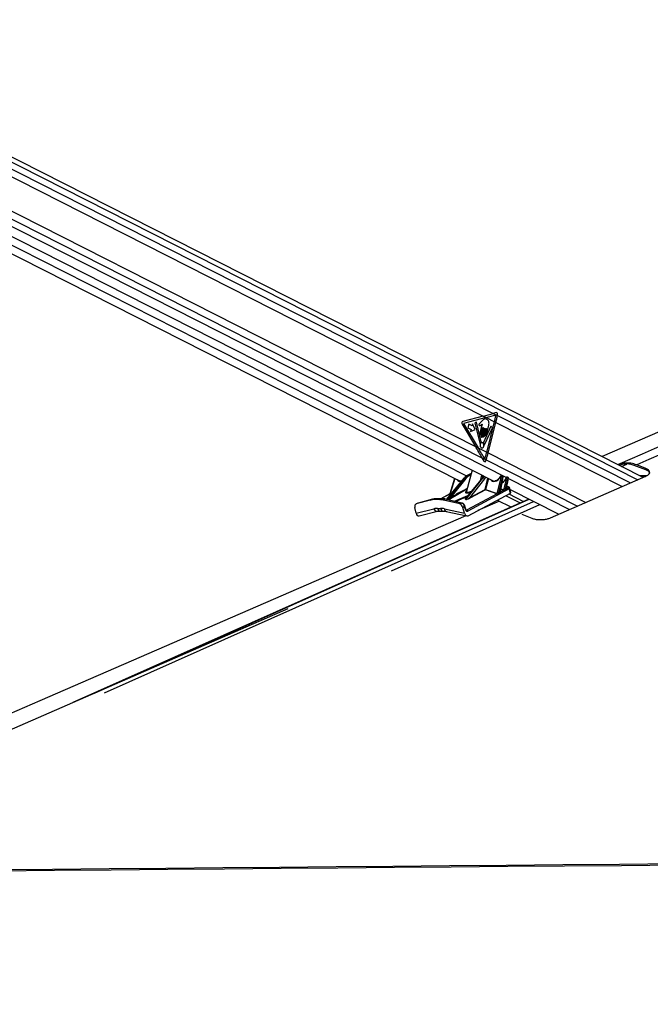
# Model space of a CAD drawing. Header units: millimetres. Extents: x 36407 to 443956, y 20230 to 409263.
# Tile 16 of 79: x 107867 to 131687, y 146526 to 183741. Entities that reach past the tile are written whole.
import ezdxf

# ---------------------------------------------------------------- set-up
doc = ezdxf.new("R2010")
doc.units = ezdxf.units.MM
doc.header["$LTSCALE"] = 50
doc.layers.add('COMPONENT_GEOMETRY', color=7, linetype='Continuous')
doc.styles.add('SLDTEXTSTYLE0', font='TXT', dxfattribs={"width": 0.75})
doc.dimstyles.new('SLDDIMSTYLE0', dxfattribs={"dimtxt": 2500, "dimasz": 165.1, "dimexe": 0, "dimexo": 0.0625, "dimgap": 625, "dimtad": 0, "dimtih": 1, "dimtoh": 1, "dimdec": 0, "dimrnd": 1e-09, "dimzin": 12, "dimdsep": 46, "dimtxsty": 'SLDTEXTSTYLE0', "dimsah": 1, "dimcen": 0.09, "dimadec": 0, "dimazin": 3, "dimtfac": 1, "dimtdec": 0, "dimtofl": 0, "dimtmove": 0, "dimatfit": 3, "dimfxl": 1, "dimfrac": 2, "dimtolj": 1, "dimtzin": 12, "dimarcsym": 0})

# ---------------------------------------------------------------- blocks, each defined once
blk = doc.blocks.new('_D_7')
at = {"layer": 'COMPONENT_GEOMETRY', "color": 7}
for p, q in [((239590, 151446), (252465, 151446)), ((252307, 151446), (252307, 95608)), ((247305, 95100), (246543, 95100)), ((246543, 95100), (246543, 91131)), ((257308, 95100), (258070, 95100)), ((258070, 95100), (258070, 91131)), ((246543, 91131), (247305, 91131)), ((258070, 91131), (257308, 91131)), ((252307, 31552), (252307, 87391)), ((112045, 31552), (252465, 31552))]:
    blk.add_line(p, q, dxfattribs=at)
for points in [[(252307, 151446), (252281, 151281), (252332, 151281)], [(252307, 31552), (252332, 31717), (252281, 31717)]]:
    blk.add_solid(points, dxfattribs=at)
at = {"layer": 'COMPONENT_GEOMETRY', "color": 7, "char_height": 2500, "attachment_point": 1, "style": 'SLDTEXTSTYLE0'}
for s, insert in [('7\'10.4"', (247305, 94354)), ('2398', (248612, 90613))]:
    blk.add_mtext(s, dxfattribs=dict(at, insert=insert))

msp = doc.modelspace()

# ---------------------------------------------------------------- linework, layer by layer
at = {"color": 7, "linetype": 'Continuous', "lineweight": 25}
for p, q in [((131417.06, 166439.4), (97339.58, 183740.9)), ((96325.1, 181248.53), (125777.06, 166295.46)), ((102979.32, 180130.67), (125377.08, 168759.09)), ((98962.31, 179264.74), (124481.16, 166308.55)), ((102822.68, 178913.28), (125081.73, 167612.13)), ((125377.08, 168759.09), (124601.44, 168557.19)), ((125484.52, 168704.54), (124636.15, 168483.71)), ((125377.08, 168759.09), (125484.52, 168704.54)), ((125484.52, 168704.54), (125800.18, 168544.28)), ((125869.14, 168890.06), (125756.2, 168859.57)), ((125756.2, 168859.57), (125913.96, 168779.47)), ((125913.96, 168779.47), (125920.04, 168809.63)), ((124576.36, 168458.05), (125081.73, 167612.13)), ((124636.15, 168483.71), (125189.56, 167557.38)), ((124832.87, 168456.15), (124797.25, 168315.82)), ((124797.25, 168315.82), (124919.08, 168253.97)), ((124954.7, 168394.29), (124832.87, 168456.15)), ((124919.08, 168253.97), (124899.38, 168176.35)), ((124899.38, 168176.35), (125077.35, 168252.82)), ((124974.41, 168471.91), (124954.7, 168394.29)), ((125077.35, 168252.82), (124974.41, 168471.91)), ((125121.35, 168527.53), (125058.63, 168496.66)), ((125058.63, 168496.66), (125247.4, 167729.61)), ((125297.72, 167779.99), (125121.35, 168527.53)), ((125330.5, 168449.73), (125246.36, 168117.86)), ((125334.49, 168576.57), (125265.83, 168500.32)), ((125370.37, 168321.39), (125292.55, 168014.85)), ((125303.32, 168088.95), (125363.25, 168325.01)), ((125349.5, 167985.93), (125427.32, 168292.48)), ((125434.44, 168288.86), (125368.13, 168027.62)), ((125663.84, 168371.76), (125388.09, 167761.2)), ((125417.96, 168002.32), (125489.39, 168283.7)), ((125430.14, 167674.51), (125721.52, 168319.67)), ((125496.51, 168280.08), (125444.25, 168074.22)), ((125494.16, 168048.88), (125587.45, 168416.42)), ((125508.54, 167395.43), (125800.18, 168544.28)), ((125562.55, 167368.01), (125854.19, 168516.85)), ((125721.52, 168319.67), (125663.84, 168371.76)), ((125800.18, 168544.28), (125854.19, 168516.85)), ((125081.73, 167612.13), (125189.56, 167557.38)), ((125189.56, 167557.38), (125508.54, 167395.43)), ((125329.06, 167186.6), (125403.34, 167055.13)), ((125329.06, 167186.6), (125488.99, 167105.4)), ((125479.33, 167073.85), (125488.99, 167105.4)), ((125508.54, 167395.43), (125562.55, 167368.01)), ((130534.98, 166896.16), (130525.12, 166892.25)), ((131518.29, 166724.39), (131083.57, 166895.82)), ((131517.93, 166778.28), (131175.03, 166913.54)), ((131518.29, 166724.39), (131517.93, 166778.28)), ((124648.14, 166412.2), (123986.03, 165612.78)), ((124663.42, 166418), (123996.09, 165612.28)), ((124064.02, 165635.58), (124684.69, 166418)), ((124296.13, 166402.5), (124116.19, 165819.51)), ((124713.7, 166400.21), (124153.15, 165693.58)), ((124684.69, 166418), (124663.42, 166418)), ((125346.09, 166418), (124697.45, 165635.58)), ((125338.46, 166415.11), (124704.16, 165649.99)), ((124727.59, 165612.28), (125367.37, 166418)), ((124956.19, 166712.23), (124740.55, 165922.54)), ((124922.01, 166587.06), (124768.22, 166510.1)), ((124778.82, 166512.52), (124798.13, 166512.52)), ((125425.34, 166382.46), (124853.86, 165662.76)), ((125289.2, 166355.68), (125328.53, 166523.18)), ((125367.37, 166418), (125346.09, 166418)), ((125384.65, 166458.74), (125356.71, 166508.88)), ((125900.52, 165828.35), (126066.39, 166477.51)), ((126100.68, 166469.07), (125935.08, 165820.94)), ((126009.48, 165865.81), (126127.64, 166455.38)), ((126022.97, 165894.31), (126134.27, 166449.65)), ((126060.72, 166488.72), (126045.17, 166488.72)), ((126077.14, 166504.46), (126061.58, 166504.46)), ((126117.53, 166487.73), (126091.11, 166501.14)), ((126127.64, 166455.38), (126100.68, 166469.07)), ((126150.18, 165968.3), (126266.25, 166422.56)), ((126300.54, 166414.11), (126187.4, 165971.32)), ((126246.12, 166005.72), (126325.43, 166401.48)), ((126260.58, 166433.77), (126253.58, 166433.77)), ((126258.78, 166030.05), (126332.07, 166395.74)), ((126277, 166449.51), (126269.99, 166449.51)), ((126315.33, 166433.82), (126290.97, 166446.19)), ((126325.43, 166401.48), (126300.54, 166414.11)), ((127915.07, 164911.62), (131519.87, 166484.26)), ((131542.9, 166498.5), (131300.68, 166498.5)), ((126356.59, 166006.36), (124799.66, 165165.33)), ((124853.86, 165662.76), (125447.24, 165983.3)), ((125464.14, 165979.21), (125899.5, 165828.73)), ((126270.66, 166025.94), (126315.57, 166050.21)), ((126327.95, 166079.29), (126271.18, 166091.9)), ((126400.79, 165850.96), (126356.59, 166006.36)), ((126425.08, 165882.52), (126382.09, 166033.66)), ((126397.18, 165980.62), (128231.13, 165049.5)), ((127098.51, 165624.55), (109879.3, 157932.8)), ((123453.67, 165617.31), (122912.17, 165470.47)), ((123458.77, 165619.26), (122917.27, 165472.41)), ((123387, 165583.99), (123453.67, 165617.31)), ((123453.67, 165617.31), (123458.77, 165619.26)), ((123581.82, 165633.97), (123515.15, 165600.64)), ((123801.88, 165633.97), (123581.82, 165633.97)), ((123813.67, 165636.82), (123593.6, 165636.82)), ((123735.22, 165600.64), (123801.88, 165633.97)), ((124117.76, 165819.59), (123779.43, 165636.82)), ((123938.35, 165617.31), (123871.68, 165583.99)), ((124553.25, 165470.47), (123938.35, 165617.31)), ((124569.83, 165472.78), (123954.93, 165619.64)), ((124062.85, 165633.5), (123994.92, 165610.21)), ((123996.09, 165612.28), (124064.02, 165635.58)), ((124153.15, 165693.58), (124348.6, 165799.23)), ((124361.94, 165788.26), (124166.49, 165682.62)), ((124723.35, 165610.21), (124693.22, 165633.5)), ((124697.45, 165635.58), (124727.59, 165612.28)), ((124758.63, 165209.17), (125892.86, 165821.86)), ((124811.67, 164992.55), (126400.79, 165850.96)), ((125457.5, 165972.34), (124864.12, 165651.8)), ((125892.86, 165821.86), (125457.5, 165972.34)), ((126031.55, 165896.79), (126148.86, 165960.15)), ((126342.17, 165819.3), (126900.22, 165535.97)), ((122839.66, 165086.09), (122792.57, 165304.73)), ((122899.66, 165465.7), (122833.07, 165432.4)), ((122839.66, 165086.09), (123513.37, 165254.43)), ((123387, 165583.99), (122845.58, 165437.16)), ((122912.17, 165470.47), (122845.58, 165437.16)), ((122917.27, 165472.41), (122902.69, 165465.95)), ((122912.17, 165470.47), (122917.27, 165472.41)), ((123735.22, 165600.64), (123515.15, 165600.64)), ((123653.24, 165271.24), (123761.77, 165271.24)), ((124486.5, 165437.16), (123871.68, 165583.99)), ((123910.04, 165254.43), (124667.89, 165086.09)), ((124486.5, 165437.16), (124553.25, 165470.47)), ((124672.42, 165338.02), (124605.7, 165304.73)), ((124667.89, 165086.09), (124605.7, 165304.73)), ((124703.8, 165227.69), (124672.42, 165338.02)), ((124717.16, 165239.22), (124685.77, 165349.55)), ((125990.1, 165542.45), (125170.06, 165186.15)), ((125907.39, 165584.44), (126422.85, 165322.74)), ((122954.17, 164985.09), (123649.73, 165158.89)), ((123753.24, 165171.23), (123861.77, 165171.23)), ((123977.52, 165157.99), (124757.33, 164984.77)), ((126830.69, 165049.88), (127208.03, 164899.51))]:
    msp.add_line(p, q, dxfattribs=at)
at = {"color": 8, "linetype": 'Continuous', "lineweight": 25}
for p, q in [((97350.25, 183545.94), (131216.26, 166351.8)), ((97350.25, 183281.57), (125756.2, 168859.57)), ((96814.26, 181386.7), (126249.42, 166442.16)), ((97018.5, 181560.17), (125329.06, 167186.6)), ((99059.1, 179543.62), (124750.43, 166499.86)), ((125913.96, 168779.47), (130936.2, 166229.63)), ((125854.19, 168516.85), (130625.85, 166094.23)), ((125488.99, 167105.4), (128934.21, 165356.23)), ((125562.55, 167368.01), (129251.97, 165494.86)), ((130595.7, 166856.42), (130801.35, 166944.39)), ((124302.08, 166399.48), (124125.8, 165828.35)), ((124921.1, 166583.73), (124778.82, 166512.52)), ((124798.13, 166512.52), (124918.02, 166572.45)), ((124907.22, 166532.9), (124821.42, 166490.01)), ((125370.82, 166445.39), (125328.21, 166521.84)), ((125447.24, 165983.3), (125556.01, 166407.69)), ((125571.89, 166399.63), (125464.14, 165979.21)), ((126332.29, 166400.08), (128640.59, 165228.14)), ((124760.12, 165994.22), (124075.2, 165590.91)), ((126143.54, 165961.43), (126043.37, 165996.05)), ((126045.08, 166004.62), (126150.18, 165968.3)), ((126258.98, 166031.06), (126264.54, 166029.25)), ((126310.82, 166076.48), (126269.91, 166085.56)), ((110686.24, 158283.95), (127108.26, 165619.6)), ((124123.47, 165821.86), (123780.91, 165636.82)), ((124040.76, 165599.13), (124361.94, 165788.26)), ((124170.46, 165835.45), (124123.47, 165821.86)), ((124127.04, 165828.73), (124176.81, 165843.13)), ((124289.07, 165539.83), (124794.94, 165759.49)), ((124749.22, 165704.34), (124341.52, 165527.31)), ((126023.98, 165899.36), (126029.55, 165897.54)), ((126220.41, 165753.53), (126766.53, 165476.26)), ((111071.86, 158295.53), (127276.62, 165534.12)), ((121913.95, 162910.63), (127515.52, 165412.83)), ((124728.72, 165215.82), (124758.63, 165209.17))]:
    msp.add_line(p, q, dxfattribs=at)
at = {"color": 7, "linetype": 'Continuous', "lineweight": 25, "flags": 128}
for points in [[(152280.7, 176965.79), (145690.78, 174102.45), (129866.37, 167226.7)], [(125800.18, 168544.28), (125808.32, 168576.75), (125816.24, 168609.22), (125823.96, 168641.69), (125831.46, 168674.14), (125838.75, 168706.6), (125845.83, 168739.04), (125852.69, 168771.45), (125859.34, 168803.86)], [(125854.19, 168516.85), (125862.42, 168549.71), (125870.44, 168582.56), (125878.24, 168615.4), (125885.82, 168648.25), (125893.18, 168681.07), (125900.33, 168713.89), (125907.26, 168746.69), (125913.96, 168779.47)], [(125363.25, 168325.01), (125364.01, 168326.8), (125365.19, 168328.04), (125366.62, 168328.54), (125368.08, 168328.23), (125369.35, 168327.16), (125370.23, 168325.48), (125370.58, 168323.46), (125370.37, 168321.39)], [(125427.32, 168292.48), (125428.08, 168294.27), (125429.27, 168295.5), (125430.7, 168296.01), (125432.16, 168295.7), (125433.42, 168294.63), (125434.3, 168292.95), (125434.66, 168290.93), (125434.44, 168288.86)], [(125489.39, 168283.7), (125490.15, 168285.49), (125491.34, 168286.73), (125492.77, 168287.23), (125494.23, 168286.92), (125495.49, 168285.85), (125496.37, 168284.17), (125496.73, 168282.14), (125496.51, 168280.08)], [(125246.36, 168117.86), (125244.62, 168101.35), (125247.47, 168085.15), (125254.5, 168071.73), (125264.62, 168063.13), (125276.29, 168060.66), (125287.75, 168064.7), (125297.24, 168074.63), (125303.32, 168088.95)], [(125292.55, 168014.85), (125290.8, 167998.33), (125293.66, 167982.13), (125300.68, 167968.72), (125310.8, 167960.12), (125322.48, 167957.65), (125333.93, 167961.69), (125343.42, 167971.62), (125349.5, 167985.93)], [(125368.13, 168027.62), (125366.6, 168013.18), (125369.1, 167999), (125375.24, 167987.26), (125384.1, 167979.73), (125394.32, 167977.57), (125404.34, 167981.11), (125412.64, 167989.8), (125417.96, 168002.32)], [(125444.25, 168074.22), (125442.72, 168059.75), (125445.23, 168045.56), (125451.38, 168033.8), (125460.25, 168026.26), (125470.48, 168024.1), (125480.52, 168027.64), (125488.83, 168036.34), (125494.16, 168048.88)], [(125247.4, 167729.61), (125248.29, 167727.14), (125249.63, 167725.11), (125251.3, 167723.66), (125253.18, 167722.9), (125255.14, 167722.9), (125257.04, 167723.65), (125258.71, 167725.09), (125260.05, 167727.12)], [(125306.94, 167560.27), (125334.79, 167554.38), (125362.11, 167564.02), (125384.74, 167587.71), (125399.24, 167621.84), (125403.41, 167661.23), (125396.59, 167699.86), (125379.84, 167731.88), (125355.71, 167752.39), (125327.86, 167758.27), (125300.53, 167748.63), (125277.9, 167724.95), (125263.4, 167690.81), (125259.24, 167651.43), (125266.05, 167612.79), (125282.8, 167580.78), (125306.94, 167560.27)], [(125417.04, 167678.17), (125417.73, 167675.31), (125418.98, 167672.86), (125420.69, 167671.05), (125422.71, 167670.02), (125424.84, 167669.88), (125426.92, 167670.65), (125428.73, 167672.24), (125430.14, 167674.51)], [(125435.46, 167134.38), (125445.33, 167166.97), (125454.99, 167199.57), (125464.44, 167232.19), (125473.68, 167264.83), (125482.71, 167297.47), (125491.53, 167330.12), (125500.14, 167362.78), (125508.54, 167395.43)], [(125488.99, 167105.4), (125498.93, 167138.18), (125508.66, 167170.98), (125518.17, 167203.8), (125527.47, 167236.62), (125536.56, 167269.46), (125545.44, 167302.31), (125554.1, 167335.16), (125562.55, 167368.01)], [(123581.82, 165633.97), (123588.55, 165636.31), (123593.6, 165636.82)], [(123938.35, 165617.31), (123921, 165621.21), (123903.72, 165624.59), (123886.5, 165627.45), (123869.37, 165629.79), (123852.34, 165631.62), (123835.41, 165632.92), (123818.58, 165633.7), (123801.88, 165633.97)], [(123871.68, 165583.99), (123854.33, 165587.88), (123837.05, 165591.26), (123819.83, 165594.13), (123802.7, 165596.47), (123785.67, 165598.29), (123768.74, 165599.6), (123751.91, 165600.38), (123735.22, 165600.64)], [(124723.77, 164992.23), (108631.6, 158000.14), (97033.32, 152960.65)], [(117997.24, 161469.17), (102000.96, 154490.47), (97034.22, 152323.66)], [(96815.35, 151534.85), (98401.72, 151548.4), (100543.34, 151566.71), (102684.97, 151585.02), (104826.6, 151603.35), (106968.22, 151621.68), (109109.85, 151640.02), (111251.48, 151658.37), (113393.1, 151676.73), (115534.73, 151695.11), (117676.36, 151713.49), (119817.98, 151731.89), (121959.61, 151750.3), (124101.23, 151768.72), (126242.86, 151787.15), (128384.49, 151805.6), (130526.11, 151824.06), (132667.74, 151842.53)], [(96891.42, 151489.52), (98468.53, 151503), (100610.16, 151521.31), (102751.79, 151539.63), (104893.41, 151557.96), (107035.04, 151576.3), (109176.67, 151594.65), (111318.29, 151613.01), (113459.92, 151631.37), (115601.55, 151649.75), (117743.17, 151668.14), (119884.8, 151686.54), (122026.42, 151704.96), (124168.05, 151723.38), (126309.68, 151741.82), (128451.3, 151760.27), (130592.93, 151778.73), (132734.55, 151797.21)]]:
    msp.add_lwpolyline(points, dxfattribs=at)
at = {"color": 8, "linetype": 'Continuous', "lineweight": 25, "flags": 128}
for points in [[(124768.22, 166510.1), (124772.33, 166511.66), (124778.82, 166512.52)], [(126134.27, 166449.65), (126134.29, 166449.76), (126133.96, 166451.02), (126132.71, 166452.41), (126130.57, 166453.88), (126127.64, 166455.38)], [(126235.34, 166424.11), (126235.76, 166424.52), (126237.08, 166424.73), (126239.22, 166424.56), (126242.1, 166424.01)], [(126332.07, 166395.74), (126332.09, 166395.85), (126331.76, 166397.11), (126330.51, 166398.5), (126328.37, 166399.98), (126325.43, 166401.48)], [(126264.54, 166029.25), (126261.88, 166028.56), (126260.28, 166028.59)], [(123801.88, 165633.97), (123808.61, 165636.31), (123813.68, 165636.82)], [(124672.42, 165338.02), (124678.26, 165341.23), (124682.55, 165344.23), (124685.11, 165346.92), (124685.84, 165349.18), (124685.77, 165349.55)], [(124703.8, 165227.69), (124709.65, 165230.9), (124713.93, 165233.91), (124716.49, 165236.59), (124717.23, 165238.85), (124717.16, 165239.22)]]:
    msp.add_lwpolyline(points, dxfattribs=at)
at = {"color": 7, "linetype": 'Continuous', "lineweight": 25}
for centre, radius, start, end in [((124633.67, 168496.29), 68.9, 117.885235, 213.715389), ((125353.8, 167683.02), 103.6, 125.257121, 154.808661), ((125286.27, 167776.69), 11.91, 310.379042, 16.07114), ((125400.12, 167755.79), 13.18, 155.794653, 215.29578), ((125275.69, 167662.75), 142.19, 6.229167, 36.927405), ((124681.01, 166379.45), 38.73, 32.426614, 84.551963), ((124793.39, 166484.31), 28.61, 11.502326, 80.448384), ((125345.16, 166408.96), 9.09, 84.09397, 137.409028), ((125359.94, 166340.85), 77.51, 32.469525, 84.504104), ((126023.53, 166461.9), 21.66, 59.723492, 76.144237), ((126066.47, 166403.95), 73.56, 62.284405, 90.063152), ((126266.35, 166349.11), 73.45, 62.252778, 90.076), ((125462.44, 165987.24), 15.7, 194.517999, 251.640054), ((125464.14, 166016.13), 36.92, 242.759662, 269.991095), ((125451.7, 165984.58), 13.55, 295.341877, 336.639097), ((126263.23, 166010.93), 17.88, 196.947314, 231.514832), ((126267.73, 166036.23), 10.69, 228.297755, 285.87233), ((126295.82, 165990.62), 62.78, 14.520139, 71.661221), ((123580.18, 165145.23), 488.74, 89.807693, 105.001318), ((123992.33, 165613.04), 3.84, 312.55731, 348.638142), ((124060.26, 165636.32), 3.83, 312.548377, 348.735474), ((124117.43, 165828.24), 8.37, 306.785874, 0.739212), ((124118.29, 165828.92), 8.75, 306.296677, 358.773417), ((124166.37, 165696.06), 13.45, 190.625451, 270.517429), ((124361.82, 165801.7), 13.44, 190.588344, 270.523852), ((124689.66, 165646.12), 13.11, 285.725768, 306.448627), ((124719.78, 165622.86), 13.14, 285.732996, 306.418895), ((124869.05, 165666.7), 15.69, 194.522994, 251.666138), ((125887.06, 165834.11), 13.55, 295.329798, 336.601206), ((125887.95, 165834.16), 13.85, 294.264558, 335.176349), ((125952.61, 165826.55), 18.4, 197.744595, 221.674394), ((126026.92, 165871.31), 18.29, 197.508076, 224.251549), ((126028.32, 165904.7), 8.55, 247.54811, 292.2417), ((126137.74, 165973.67), 13.55, 295.341469, 336.639221), ((126141.07, 165970.63), 13.05, 306.637475, 344.007277), ((126204.6, 165976.6), 17.99, 197.058363, 229.800786), ((123513.51, 165111.88), 488.76, 89.807777, 105.000994), ((124738.91, 165149.6), 62.75, 14.511735, 71.677397)]:
    msp.add_arc(centre, radius, start, end, dxfattribs=at)
at = {"color": 8, "linetype": 'Continuous', "lineweight": 25}
for centre, radius, start, end in [((124661.41, 166400.28), 17.83, 83.52714, 138.053775), ((126063.2, 166486.33), 18.19, 95.104175, 172.463232), ((126078.76, 166486.34), 18.19, 95.079821, 172.465547), ((126272.44, 166430.52), 19.14, 97.334937, 170.232469), ((126279.4, 166430.54), 19.1, 96.841316, 170.272431), ((126323.09, 166055.31), 24.47, 78.563742, 120.099301), ((123949.77, 165596.18), 24.02, 77.596282, 118.372406), ((126026.35, 165904.14), 7.34, 251.86173, 295.850461), ((123635.09, 165282.98), 125.03, 193.199912, 276.442971), ((123769.28, 165287.27), 117.14, 187.864464, 262.131699), ((123878, 165287.37), 117.35, 187.898705, 261.763252), ((124011.27, 165253.43), 101.23, 179.429601, 250.525546), ((124564.66, 165449.37), 23.98, 77.588152, 118.393183)]:
    msp.add_arc(centre, radius, start, end, dxfattribs=at)
at = {"color": 7, "linetype": 'Continuous', "lineweight": 25}
for centre, major_axis, ratio, start_param, end_param in [((122548.65, 168759.09), (6213.25, 1296.16), 0.10113581, 5.16380508, 5.23361825), ((122656.09, 168704.54), (6213.25, 1296.16), 0.10113581, 5.16380508, 5.23281139), ((125879.53, 168830.2), (-5.38, 60.75), 0.68756481, 4.30687684, 6.40437463), ((122253.3, 167612.13), (-4185.26, 5945.37), 0.32638962, 4.41673259, 4.48654576), ((122361.13, 167557.38), (-4185.26, 5945.37), 0.32638962, 4.41714839, 4.48654576), ((125438.82, 167094.41), (5.91, 60.72), 0.72055242, 2.3422832, 4.43768529), ((124881.99, 166041.1), (26.54, 499.66), 0.69563797, 0.37667048, 0.75391433), ((124931.09, 166041.1), (-29.33, 499.56), 0.71599988, 0.2977293, 0.67497315), ((124948.49, 166042.16), (-29.36, 474.53), 0.71639887, 0.29543603, 0.67267987), ((125564.34, 166041.1), (27.71, 499.63), 0.69591123, 0.53054961, 0.75555398), ((125855.94, 166564.75), (147.37, 261.49), 0.65647112, 4.69068582, 4.76017452), ((126041.89, 166477.1), (6.14, 10.9), 0.65647112, 0.35434842, 1.61858187), ((126057.44, 166477.1), (6.14, 10.9), 0.65647112, 5.10164399, 6.63753373), ((126250.3, 166422.15), (6.14, 10.9), 0.65647112, 0.35434842, 1.7644541), ((126257.3, 166422.15), (6.14, 10.9), 0.65647112, 5.10164399, 6.63753373), ((124602.25, 166555.49), (136.02, 239.2), 0.65558153, 3.17258291, 3.2145999), ((125872.36, 166555.49), (136.02, 239.2), 0.65558153, 3.17258291, 3.60003659), ((127386.81, 166583.9), (1771.41, 979.43), 0.02928288, 2.25413695, 2.29828602), ((127395.75, 166584.31), (1780.22, 979.61), 0.02334686, 2.25553065, 2.29967972), ((126233.52, 166011.89), (39.56, 10.21), 0.41011792, 0.26134509, 0.57088028), ((126277.83, 166058.62), (50.1, 6.31), 0.37310713, 5.51718944, 7.08914174), ((124133.03, 165671.73), (79.03, 39.89), 0.06586208, 3.58719751, 5.11610521), ((124128.39, 165683.23), (69.91, 48.98), 0.07058168, 3.49570187, 5.02460957), ((124104.58, 165755.63), (32.38, 65.71), 0.44316064, 0.3895262, 0.41555581), ((124112.79, 165751), (30.43, 77.43), 0.50402933, 0.37007975, 0.39610936), ((124841.87, 165675.79), (120.77, 62.95), 0.23213265, 3.24826179, 4.77586558), ((124840.3, 165687.29), (113.18, 74.39), 0.20631425, 3.1690083, 4.69661209), ((125861.69, 165755.63), (32.38, 65.71), 0.44316064, 0.01443074, 0.04046035), ((125869.9, 165751), (30.43, 77.43), 0.50402933, 6.2781696, 6.3041992), ((127386.81, 166583.9), (1771.41, 979.43), 0.02928288, 2.44517986, 2.51501371), ((127395.75, 166584.31), (1780.22, 979.61), 0.02334686, 2.44657356, 2.51640741), ((125998.52, 165880.18), (39.56, 10.21), 0.41011792, 0.48568267, 0.57088028), ((126176.44, 165979.9), (40.66, 11.83), 0.40553768, 3.66190426, 3.85590498), ((126174.87, 165991.4), (27.28, 20.85), 0.48713477, 3.34387648, 3.5378772), ((126325.31, 165867.79), (100.21, 12.62), 0.37310713, 5.51718944, 6.34022188), ((122900.15, 165298.23), (-67.06, 134.17), 0.66669107, 6.14974225, 7.48631403), ((122966.74, 165331.53), (-67.07, 134.17), 0.6669834, 6.14969522, 6.2832797), ((123924.22, 164186.98), (-522.29, 1025.88), 0.6720425, 5.95352626, 6.12984109), ((124032.75, 164186.98), (-522.29, 1025.88), 0.6720425, 5.77721144, 5.95352626), ((124501.37, 165298.23), (-67.06, 134.17), 0.66669086, 4.43672692, 5.7732987), ((124568.13, 165331.53), (-67.03, 134.19), 0.66643297, 4.43690022, 5.773472), ((122939.55, 165136.05), (5.8, 153.11), 0.68239217, 1.92890269, 3.33730702), ((124768.03, 165136.05), (-12.43, 152.91), 0.70339277, 1.8459252, 3.44147133), ((124770.56, 165260.99), (-8.29, 101.94), 0.70339277, 1.8459252, 3.44147133)]:
    msp.add_ellipse(centre, major_axis=major_axis, ratio=ratio, start_param=start_param, end_param=end_param, dxfattribs=at)
at = {"color": 8, "linetype": 'Continuous', "lineweight": 25}
for centre, major_axis, ratio, start_param, end_param in [((124585.83, 166564.75), (147.37, 261.49), 0.65647112, 2.76590618, 3.68071658), ((125613.45, 166041.1), (-28.15, 499.59), 0.71645881, 0.4795046, 0.67663328), ((125648.18, 166043.25), (-28.23, 449.54), 0.71735562, 0.43359249, 0.67196343), ((125855.94, 166564.75), (147.37, 261.49), 0.65647112, 2.76590618, 4.69068582), ((126045.28, 166468.62), (147.37, 261.49), 0.65647112, 4.05282913, 4.90604675), ((126073.86, 166467.84), (17.47, 33.19), 0.66265734, 5.08286718, 6.28235013), ((126100.83, 166454.15), (16.48, 33.69), 0.66821788, 5.06320441, 6.27324755), ((126273.72, 166412.89), (17.47, 33.19), 0.66265734, 5.08286718, 6.28235013), ((126298.63, 166400.24), (16.48, 33.69), 0.66821788, 5.06320441, 6.27324755), ((124801.93, 165482.64), (2411.3, 1250.27), 0.18111179, 1.4919159, 1.66545329), ((124810.63, 165483.17), (2401.78, 1248.47), 0.17725986, 1.49958103, 1.66603142), ((126284.11, 166012.62), (98.13, 20.46), 0.29036857, 5.48097734, 6.31098552), ((124765.77, 165671.73), (73.88, 36.66), 0.22412862, 2.21111834, 3.25001762), ((124997.8, 165969.22), (294.27, 92.91), 0.22406624, 2.54711834, 4.2516023), ((124764.2, 165683.23), (66.63, 47.83), 0.1752749, 2.55165941, 3.12738399), ((124735.82, 165258.84), (-19.9, 51.02), 0.68022296, 2.67677893, 3.22771528)]:
    msp.add_ellipse(centre, major_axis=major_axis, ratio=ratio, start_param=start_param, end_param=end_param, dxfattribs=at)
for points, knots in [([(130464.21, 166923.18), (135390.38, 169074.51), (142903.68, 172355.67), (150439.92, 175654.19), (153034.94, 176790)], [0, 0, 0, 0, 0.655660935, 1, 1, 1, 1]), ([(125393.77, 166490.06), (125392.14, 166487.78), (125388.05, 166482.03), (125380.65, 166477.98), (125375.38, 166478.31), (125373.69, 166478.41)], [0, 0, 0, 0, 0.30952047, 0.77819037, 1, 1, 1, 1]), ([(131391.3, 166452.49), (131399.85, 166455.98), (131437.38, 166471.27), (131476.51, 166475.37), (131506.72, 166478.52)], [0, 0, 0, 0, 0.22802303, 1, 1, 1, 1]), ([(126246.12, 166005.72), (126248.82, 166009), (126255.11, 166016.62), (126257.27, 166025.28), (126258.5, 166030.22)], [0, 0, 0, 0, 0.42979271, 1, 1, 1, 1]), ([(124116.37, 165819.46), (124116.39, 165819.72), (124116.52, 165821.02), (124119.23, 165824.26), (124122.78, 165826.84), (124125.42, 165828.16), (124125.8, 165828.35)], [0, 0, 0, 0, 0.09629998, 0.46830192, 0.92271214, 1, 1, 1, 1]), ([(124122.44, 165821.54), (124121.98, 165821.38), (124120.14, 165820.77), (124118.86, 165819.96), (124117.89, 165819.35)], [0, 0, 0, 0, 0.24807037, 1, 1, 1, 1]), ([(124743.07, 165921.62), (124741.16, 165917.14), (124735.92, 165904.78), (124747.74, 165891.73), (124769.91, 165885.41), (124797.6, 165884.23), (124831.27, 165887.35), (124876.98, 165896.65), (124907.3, 165906.91), (124921, 165911.55)], [0, 0, 0, 0, 0.11568125, 0.31839665, 0.48519754, 0.54795877, 0.70489659, 0.86661584, 1, 1, 1, 1]), ([(126009.48, 165865.81), (126012.15, 165869.29), (126018.9, 165878.1), (126021.16, 165888.44), (126022.52, 165894.68)], [0, 0, 0, 0, 0.395673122, 1, 1, 1, 1])]:
    msp.add_open_spline(points, degree=3, knots=knots, dxfattribs=at)
at = {"color": 7, "linetype": 'Continuous', "lineweight": 25}
for points, knots in [([(153648.18, 176786.07), (151078.28, 175651.3), (143604.23, 172351.07), (136099.38, 169067.84), (131175.03, 166913.54)], [0, 0, 0, 0, 0.34384423, 1, 1, 1, 1]), ([(125587.45, 168416.42), (125592.2, 168439.75), (125601.29, 168484.44), (125588.16, 168554.17), (125555.52, 168606.13), (125511.91, 168638.32), (125464.83, 168655.13), (125415.33, 168651.99), (125371.89, 168619.53), (125346.96, 168590.89), (125334.49, 168576.57)], [0, 0, 0, 0, 0.13106328, 0.2510223, 0.37692085, 0.50135726, 0.62715989, 0.75065054, 0.87536276, 1, 1, 1, 1]), ([(125265.83, 168500.32), (125253.69, 168489.37), (125238.51, 168475.68), (125219.44, 168460.12), (125212.67, 168447.13), (125210.15, 168433.97), (125211.26, 168423.46), (125215.26, 168412.56), (125225.67, 168402.34), (125235.65, 168401.59), (125240.67, 168401.21)], [0, 0, 0, 0, 0.36952138, 0.46221696, 0.55782466, 0.6536903, 0.70016825, 0.74699268, 0.87283412, 1, 1, 1, 1]), ([(125240.67, 168401.21), (125251.72, 168402.24), (125271.94, 168404.12), (125289.64, 168417.88), (125297.66, 168424.12)], [0, 0, 0, 0, 0.54683197, 1, 1, 1, 1]), ([(125297.66, 168424.12), (125302.18, 168429.16), (125310.89, 168438.87), (125320.69, 168446.2), (125325.4, 168449.72)], [0, 0, 0, 0, 0.51910167, 1, 1, 1, 1]), ([(125325.4, 168449.72), (125326.27, 168449.98), (125327.94, 168450.46), (125329.68, 168450.06), (125330.48, 168449.74), (125330.5, 168449.73)], [0, 0, 0, 0, 0.51415693, 0.98511539, 1, 1, 1, 1]), ([(131175.03, 166913.54), (131101.19, 166937.41), (130951.37, 166985.85), (130750.37, 166988.22), (130588.04, 166963.6), (130505.02, 166934.75), (130467.26, 166921.63)], [0, 0, 0, 0, 0.31581671, 0.64079196, 0.83663363, 1, 1, 1, 1]), ([(131083.57, 166895.82), (131028.22, 166913.49), (130915.91, 166949.35), (130729.16, 166955.16), (130603.66, 166917.03), (130534.98, 166896.16)], [0, 0, 0, 0, 0.30558805, 0.62003973, 1, 1, 1, 1]), ([(131519.87, 166484.26), (131557.07, 166504.14), (131631.4, 166543.86), (131673.41, 166617), (131660.14, 166678.66), (131616.16, 166725.01), (131572.03, 166754.92), (131534.36, 166771.18), (131517.93, 166778.28)], [0, 0, 0, 0, 0.22212408, 0.44386837, 0.67511599, 0.79223505, 0.90931709, 1, 1, 1, 1]), ([(131654.73, 166601.87), (131653.76, 166613.33), (131651.71, 166637.4), (131615.69, 166671.06), (131572.54, 166701.03), (131534.77, 166717.29), (131518.29, 166724.39)], [0, 0, 0, 0, 0.24661612, 0.51821271, 0.78971367, 1, 1, 1, 1]), ([(124768.22, 166510.1), (124757.2, 166504.07), (124725.79, 166486.89), (124685.13, 166454.07), (124658.29, 166423.69), (124648.14, 166412.2)], [0, 0, 0, 0, 0.25146966, 0.7168187, 1, 1, 1, 1]), ([(125364.95, 166505.84), (125364.39, 166505.47), (125362.29, 166504.09), (125361.38, 166501.82), (125360.71, 166500.16)], [0, 0, 0, 0, 0.26846361, 1, 1, 1, 1]), ([(126028.72, 166482.93), (126023.22, 166473.01), (126007.11, 166443.9), (125974.04, 166399.83), (125929.23, 166355.98), (125881.54, 166324.41), (125841.35, 166306.87), (125819.76, 166305.11), (125812.68, 166304.53)], [0, 0, 0, 0, 0.10379009, 0.30439083, 0.5048049, 0.70434039, 0.9030778, 1, 1, 1, 1]), ([(126061.58, 166504.46), (126057.54, 166504.01), (126049.85, 166503.15), (126039.48, 166496.91), (126032.64, 166489.79), (126029.62, 166484.52), (126028.72, 166482.93)], [0, 0, 0, 0, 0.2961234, 0.56368295, 0.86875091, 1, 1, 1, 1]), ([(126091.41, 166500.69), (126090.95, 166501.03), (126087.42, 166503.63), (126082.12, 166504.35), (126077.73, 166504.44), (126077.14, 166504.46)], [0, 0, 0, 0, 0.11400128, 0.87995607, 1, 1, 1, 1]), ([(126235.35, 166424.14), (126230.87, 166413.83), (126217.73, 166383.56), (126188.73, 166335.65), (126147.24, 166286.9), (126114.03, 166255.86), (126095.58, 166245.65), (126093.11, 166244.28)], [0, 0, 0, 0, 0.14090079, 0.41348256, 0.68619511, 0.95795251, 1, 1, 1, 1]), ([(126134.27, 166449.65), (126134.74, 166453.65), (126135.68, 166461.83), (126132.18, 166473.47), (126125.93, 166482.67), (126120.06, 166485.89), (126117.6, 166487.24)], [0, 0, 0, 0, 0.268288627, 0.54876215, 0.811008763, 1, 1, 1, 1]), ([(126269.99, 166449.51), (126265.53, 166448.96), (126257.4, 166447.96), (126246.82, 166441.07), (126239.51, 166432.98), (126236.51, 166426.61), (126235.35, 166424.14)], [0, 0, 0, 0, 0.29695549, 0.54079966, 0.82228434, 1, 1, 1, 1]), ([(126291.27, 166445.73), (126290.81, 166446.07), (126287.28, 166448.69), (126281.98, 166449.4), (126277.59, 166449.49), (126277, 166449.51)], [0, 0, 0, 0, 0.11419302, 0.87998205, 1, 1, 1, 1]), ([(126332.07, 166395.74), (126332.54, 166399.75), (126333.48, 166407.93), (126329.98, 166419.57), (126323.73, 166428.76), (126317.86, 166431.98), (126315.4, 166433.33)], [0, 0, 0, 0, 0.26841803, 0.54876593, 0.81101122, 1, 1, 1, 1]), ([(124563.56, 166307.85), (124550.67, 166305.21), (124522.53, 166299.44), (124493.85, 166302.41), (124480.45, 166310.39), (124477.88, 166311.92)], [0, 0, 0, 0, 0.40588229, 0.88636222, 1, 1, 1, 1]), ([(126270.66, 166025.94), (126270.92, 166025.48), (126272.02, 166023.48), (126270.72, 166016.44), (126264.54, 166005.97), (126255.74, 165999.58), (126252.1, 165996.94)], [0, 0, 0, 0, 0.06280851, 0.26764224, 0.69660487, 1, 1, 1, 1]), ([(126260.65, 166028.3), (126260.58, 166028.34), (126259.51, 166028.95), (126258.67, 166031.72), (126259.1, 166031.28), (126258.8, 166030.28), (126258.75, 166030.12)], [0, 0, 0, 0, 0.032314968, 0.486893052, 0.922161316, 1, 1, 1, 1]), ([(126260.58, 166028.23), (126260.64, 166028.2), (126260.75, 166028.15), (126260.68, 166028.2), (126260.66, 166028.22)], [0, 0, 0, 0, 0.561542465, 1, 1, 1, 1]), ([(126381.53, 166034.64), (126379.1, 166040.74), (126374.29, 166052.76), (126360.09, 166066.13), (126344.58, 166074.85), (126333.22, 166077.88), (126327.95, 166079.29)], [0, 0, 0, 0, 0.25682249, 0.50637355, 0.77091894, 1, 1, 1, 1]), ([(123954.93, 165619.64), (123937.82, 165623.37), (123890.21, 165633.76), (123843.55, 165635.62), (123813.67, 165636.82)], [0, 0, 0, 0, 0.35938548, 1, 1, 1, 1]), ([(123986.43, 165613.34), (123986.41, 165613.31), (123986.15, 165612.82), (123985.94, 165612.69), (123986.02, 165612.76), (123986.04, 165612.78)], [0, 0, 0, 0, 0.05091973, 0.72564111, 1, 1, 1, 1]), ([(124740.03, 165922.5), (124739.18, 165919.68), (124738.08, 165916.04), (124738.87, 165917.19), (124739.05, 165917.45)], [0, 0, 0, 0, 0.77507735, 1, 1, 1, 1]), ([(125938.86, 165814.31), (125936.8, 165813.26), (125933, 165811.3), (125926.2, 165810.47), (125918.84, 165811.51), (125910.73, 165814.21), (125904.82, 165816.68), (125898.78, 165819.25), (125896.03, 165820.48), (125893.64, 165821.54)], [0, 0, 0, 0, 0.16774717, 0.30943028, 0.44212369, 0.59738764, 0.76925808, 0.80021915, 1, 1, 1, 1]), ([(125900.52, 165828.35), (125902.47, 165827.08), (125906.34, 165824.55), (125913.33, 165820.16), (125919.69, 165817.05), (125923.6, 165816.24), (125926.74, 165816.25), (125928.6, 165816.65), (125931.92, 165818.16), (125933.58, 165819.62), (125935.08, 165820.94)], [0, 0, 0, 0, 0.215839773, 0.428942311, 0.580243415, 0.686197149, 0.701095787, 0.813411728, 0.831967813, 1, 1, 1, 1]), ([(126031.55, 165896.79), (126032.07, 165896.46), (126033.94, 165895.25), (126035.2, 165891.4), (126033.77, 165881.86), (126027.1, 165868.99), (126017.4, 165861.37), (126013.82, 165858.55)], [0, 0, 0, 0, 0.04436205, 0.16149509, 0.32244321, 0.74945333, 1, 1, 1, 1]), ([(126023.43, 165898.18), (126023.38, 165898.29), (126023.16, 165898.7), (126023.58, 165896.69), (126023.02, 165894.87), (126022.92, 165894.54)], [0, 0, 0, 0, 0.227978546, 0.861558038, 1, 1, 1, 1]), ([(126192.99, 165962.86), (126190.85, 165961.75), (126186.48, 165959.49), (126178.16, 165957.57), (126168.27, 165957.42), (126157.71, 165958.81), (126151.75, 165959.71), (126148.86, 165960.15)], [0, 0, 0, 0, 0.18964756, 0.38795065, 0.59755379, 0.80438983, 1, 1, 1, 1]), ([(126153.62, 165967.03), (126155.89, 165966.52), (126160, 165965.61), (126165.42, 165964.64), (126170.13, 165964.23), (126173.3, 165964.32), (126178.02, 165965.24), (126182.72, 165967.21), (126185.83, 165969.95), (126187.4, 165971.32)], [0, 0, 0, 0, 0.20400569, 0.36833414, 0.40893441, 0.56253547, 0.60855622, 0.80266648, 1, 1, 1, 1]), ([(124685.77, 165349.55), (124682.93, 165358.15), (124674.97, 165382.2), (124652.53, 165418.98), (124618.69, 165451.99), (124589.25, 165467.61), (124572.93, 165471.96), (124569.83, 165472.78)], [0, 0, 0, 0, 0.14939059, 0.41776039, 0.69245323, 0.94146929, 1, 1, 1, 1]), ([(124738.04, 165207.58), (124737.85, 165207.49), (124737.44, 165207.29), (124729.7, 165213.29), (124722.1, 165224.68), (124718.65, 165234.81), (124717.16, 165239.22)], [0, 0, 0, 0, 0.23581665, 0.510863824, 0.787506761, 1, 1, 1, 1]), ([(123649.73, 165158.89), (123657.89, 165160.8), (123690.55, 165168.42), (123726.37, 165170.03), (123753.24, 165171.23)], [0, 0, 0, 0, 0.24974394, 1, 1, 1, 1]), ([(123861.77, 165171.23), (123871.01, 165171.07), (123905.07, 165170.45), (123944.17, 165165.21), (123974.31, 165158.68), (123977.52, 165157.99)], [0, 0, 0, 0, 0.249610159, 0.920029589, 1, 1, 1, 1]), ([(127208.03, 164899.51), (127249.54, 164885.85), (127332.64, 164858.51), (127493.29, 164841.58), (127655.31, 164846.24), (127803.51, 164870.11), (127878.52, 164898.02), (127915.07, 164911.62)], [0, 0, 0, 0, 0.20804826, 0.41648451, 0.61664492, 0.8131935, 1, 1, 1, 1])]:
    msp.add_open_spline(points, degree=3, knots=knots, dxfattribs=at)

# ---------------------------------------------------------------- dimensions: what is measured, and where the dimension line sits
at = {"layer": 'COMPONENT_GEOMETRY', "color": 7}
dim = msp.add_linear_dim(base=(252306.67, 31552.15), p1=(239526.37, 151445.89), p2=(111981.45, 31552.15), angle=90, dimstyle='SLDDIMSTYLE0', dxfattribs=at)
dim.commit()
dim.dimension.update_dxf_attribs({"geometry": '_D_7', "text_midpoint": (252306.67, 91499.02), "dimtype": 160})

doc.saveas('drawing.dxf')
